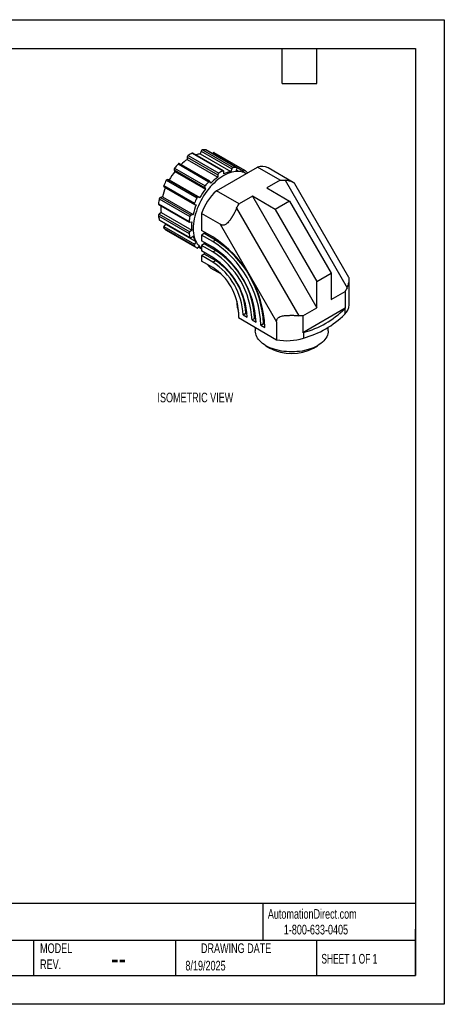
# Model space of a CAD drawing. Header units: millimetres. Extents: x 0 to 279, y 0 to 216.
# Tile 2 of 2: x 186 to 279, y 0 to 216. Entities that reach past the tile are written whole.
import ezdxf

# ---------------------------------------------------------------- set-up
doc = ezdxf.new("R2010")
doc.units = ezdxf.units.MM
doc.layers.add('DIMENSIONS', color=140, linetype='Continuous', lineweight=25)
doc.layers.add('TEXT', color=140, linetype='Continuous', lineweight=25)
doc.styles.add('SLDTEXTSTYLE0', font='TXT', dxfattribs={"width": 0.7})
doc.styles.add('SLDTEXTSTYLE1', font='TXT', dxfattribs={"width": 0.65})

msp = doc.modelspace()

# ---------------------------------------------------------------- linework, layer by layer
at = {"color": 7, "linetype": 'Continuous'}
for p, q in [((0, 215.9), (279.4, 215.9)), ((279.4, 215.9), (279.4, 0)), ((279.4, 0), (0, 0))]:
    msp.add_line(p, q, dxfattribs=at)
for p, q in [((223.02, 185.77), (229.74, 181.9)), ((223.02, 185.77), (223.02, 185.26)), ((223.22, 186.13), (229.94, 182.26)), ((224.1, 186.64), (230.82, 182.76)), ((230.95, 182.77), (224.24, 186.65)), ((226.06, 187.06), (225.87, 186.49)), ((225.87, 186.49), (232.58, 182.61)), ((226.06, 187.06), (232.78, 183.18)), ((226.33, 187.34), (233.05, 183.46)), ((227.12, 187.35), (233.83, 183.48)), ((233.88, 183.46), (227.16, 187.34)), ((228.62, 186.6), (228.57, 186.53)), ((228.62, 186.6), (235.33, 182.72)), ((235.62, 182.87), (228.9, 186.74)), ((220.99, 184.26), (227.71, 180.38)), ((227.94, 180.46), (221.22, 184.34)), ((223.02, 185.26), (229.74, 181.38)), ((229.4, 178.37), (238.43, 183.58)), ((243.4, 180.71), (238.43, 183.58)), ((220.12, 182.99), (226.83, 179.12)), ((220.12, 182.99), (220.31, 182.64)), ((220.2, 183.36), (226.92, 179.49)), ((220.31, 182.64), (227.03, 178.77)), ((229.74, 181.9), (229.74, 181.38)), ((231.01, 182.12), (231.01, 182.63)), ((232.78, 183.18), (232.58, 182.61)), ((233.73, 182.64), (233.92, 183.21)), ((234.22, 182.65), (233.81, 182.88)), ((235.33, 182.72), (235.17, 182.48)), ((235.92, 182.13), (235.79, 182.21)), ((246.27, 180.21), (240.74, 183.4)), ((217.87, 179.58), (224.59, 175.7)), ((217.89, 179.28), (224.61, 175.4)), ((218.42, 180.68), (225.13, 176.81)), ((218.71, 180.88), (225.42, 177)), ((219.05, 180.76), (218.71, 180.88)), ((219.05, 180.76), (225.77, 176.88)), ((228.17, 180.07), (227.98, 180.42)), ((243.4, 180.71), (240.47, 179.02)), ((244.46, 180.7), (258.07, 157.11)), ((258.47, 159.38), (246.62, 179.91)), ((217.56, 177.08), (217.13, 176.94)), ((217.56, 177.08), (224.28, 173.2)), ((226.83, 179.12), (227.03, 178.77)), ((234.37, 175.5), (229.4, 178.37)), ((237.29, 177.18), (234.37, 175.5)), ((237.29, 177.18), (251.41, 152.72)), ((242.29, 174.3), (237.29, 177.18)), ((240.47, 179.02), (245.47, 176.14)), ((216.68, 175.53), (223.4, 171.65)), ((216.74, 175.35), (223.46, 171.47)), ((216.88, 176.63), (223.6, 172.75)), ((217.13, 176.94), (223.85, 173.06)), ((224.63, 175.39), (224.98, 175.27)), ((225.77, 176.88), (225.42, 177)), ((245.47, 176.14), (242.29, 174.3)), ((245.47, 176.14), (254.6, 160.34)), ((216.68, 172.89), (223.4, 169.01)), ((217.28, 173.62), (216.85, 173.26)), ((216.85, 173.26), (223.56, 169.38)), ((217.28, 173.62), (223.99, 169.74)), ((224.28, 173.2), (223.85, 173.06)), ((226.14, 173.43), (226.14, 169.7)), ((230.25, 171.05), (226.14, 173.43)), ((233.85, 174.58), (247.47, 150.99)), ((242.29, 174.3), (251.41, 158.5)), ((216.88, 172.01), (223.6, 168.14)), ((216.93, 171.94), (223.65, 168.06)), ((218.26, 171.08), (217.91, 170.56)), ((217.91, 170.56), (224.63, 166.68)), ((218.26, 171.08), (224.92, 167.23)), ((223.56, 171.47), (223.99, 171.6)), ((230.25, 171.05), (242.61, 149.64)), ((217.87, 170.21), (224.59, 166.33)), ((218.42, 169.73), (225.14, 165.85)), ((218.42, 169.73), (225.13, 165.85)), ((218.42, 169.73), (218.42, 169.73)), ((223.99, 169.74), (223.56, 169.38)), ((223.85, 168.11), (224.28, 168.47)), ((228.61, 168.27), (226.14, 169.7)), ((226.7, 169), (226.14, 168.68)), ((226.14, 168.68), (226.14, 167.44)), ((228.61, 167.25), (226.14, 168.68)), ((226.7, 169.37), (226.7, 169)), ((229.18, 167.57), (226.7, 169)), ((224.95, 167.17), (224.63, 166.68)), ((225.42, 165.99), (225.61, 166.27)), ((228.61, 166.01), (226.14, 167.44)), ((226.7, 166.75), (226.14, 166.42)), ((226.14, 166.42), (226.14, 165.19)), ((228.61, 164.99), (226.14, 166.42)), ((226.7, 167.12), (226.7, 166.75)), ((229.18, 165.32), (226.7, 166.75)), ((228.61, 167.25), (229.18, 167.57)), ((225.47, 166.06), (226.14, 165.68)), ((225.58, 166.23), (225.77, 166.13)), ((228.61, 163.76), (226.14, 165.19)), ((226.7, 164.5), (226.14, 164.17)), ((226.14, 164.17), (226.14, 162.98)), ((228.61, 162.74), (226.14, 164.17)), ((226.7, 164.86), (226.7, 164.5)), ((229.18, 163.07), (226.7, 164.5)), ((228.61, 164.99), (229.18, 165.32)), ((228.61, 161.55), (226.14, 162.98)), ((228.61, 162.74), (229.18, 163.07)), ((230.5, 160.08), (228.28, 161.36)), ((251.41, 158.5), (254.6, 160.34)), ((254.6, 160.34), (254.6, 154.56)), ((251.41, 152.72), (251.41, 158.5)), ((258.56, 153.39), (258.56, 158.93)), ((254.6, 154.56), (257.64, 156.32)), ((257.64, 156.32), (257.64, 152.62)), ((233.91, 154.19), (233.91, 153.42)), ((234.24, 151.8), (234.24, 150.57)), ((235.27, 151.2), (235.84, 151.53)), ((235.27, 151.2), (236.16, 150.69)), ((235.84, 151.53), (236.13, 151.36)), ((248.37, 150.97), (251.41, 152.72)), ((257.64, 152.62), (248.37, 147.27)), ((257.55, 152.53), (257.55, 151.31)), ((234.24, 150.57), (242.61, 145.74)), ((237.22, 150.08), (237.79, 150.4)), ((237.22, 150.08), (238.11, 149.57)), ((237.79, 150.4), (238.09, 150.23)), ((239.17, 148.95), (239.74, 149.28)), ((239.74, 149.28), (240.04, 149.1)), ((242.61, 149.64), (242.61, 145.74)), ((248.37, 150.97), (248.37, 147.27)), ((237.93, 148.44), (237.93, 147.68)), ((239.17, 148.95), (240.06, 148.44)), ((248.52, 147.32), (248.52, 146.1)), ((253.93, 147.68), (253.93, 148.44)), ((240.28, 144.42), (241.14, 143.91)), ((250.72, 143.91), (251.59, 144.42))]:
    msp.add_line(p, q)
at = {"flags": 128}
for points in [[(227.16, 187.34), (227.15, 187.35), (227.12, 187.35)], [(228.9, 186.74), (228.88, 186.75), (228.84, 186.76), (228.81, 186.75), (228.77, 186.74), (228.73, 186.72), (228.69, 186.68), (228.65, 186.64), (228.62, 186.6)], [(235.79, 182.21), (235.47, 182.37), (235.13, 182.49), (234.77, 182.58), (234.39, 182.64), (234.01, 182.65), (233.61, 182.63), (233.2, 182.57), (232.77, 182.47), (232.35, 182.34), (231.91, 182.18), (231.48, 181.97), (231.04, 181.74), (230.6, 181.47), (230.16, 181.16), (229.73, 180.83), (229.3, 180.47), (228.88, 180.08), (228.47, 179.66), (228.06, 179.22), (227.68, 178.76), (227.3, 178.27), (226.95, 177.77), (226.61, 177.25), (226.29, 176.72), (225.99, 176.18), (225.71, 175.62), (225.45, 175.06), (225.22, 174.5), (225.01, 173.93), (224.83, 173.36), (224.67, 172.8), (224.55, 172.24), (224.45, 171.69), (224.38, 171.15), (224.33, 170.62), (224.32, 170.1), (224.33, 169.6), (224.38, 169.12), (224.45, 168.66), (224.55, 168.22), (224.67, 167.81), (224.83, 167.43), (225.01, 167.07), (225.22, 166.74), (225.45, 166.44), (225.71, 166.18), (225.99, 165.95), (226.14, 165.84)], [(233.92, 183.21), (233.94, 183.26), (233.94, 183.31), (233.94, 183.35), (233.93, 183.39), (233.92, 183.43), (233.9, 183.45), (233.87, 183.47), (233.83, 183.48)], [(235.62, 182.86), (235.59, 182.88), (235.56, 182.88), (235.52, 182.88), (235.48, 182.86), (235.44, 182.84), (235.4, 182.81), (235.37, 182.77), (235.33, 182.72)], [(217.87, 179.58), (217.85, 179.53), (217.84, 179.48), (217.83, 179.43), (217.83, 179.38), (217.84, 179.34), (217.86, 179.31), (217.88, 179.29), (217.89, 179.28)], [(227.98, 180.42), (227.96, 180.44), (227.93, 180.46), (227.9, 180.47), (227.87, 180.47), (227.83, 180.46), (227.79, 180.44), (227.75, 180.41), (227.71, 180.38)], [(224.59, 175.7), (224.57, 175.65), (224.56, 175.6), (224.55, 175.55), (224.55, 175.51), (224.56, 175.47), (224.58, 175.43), (224.6, 175.41), (224.63, 175.39)], [(218.13, 171.25), (218.15, 171.22), (218.26, 171.08)], [(223.4, 171.65), (223.4, 171.6), (223.4, 171.56), (223.41, 171.52), (223.43, 171.49), (223.46, 171.47), (223.49, 171.46), (223.52, 171.46), (223.56, 171.47)], [(223.6, 168.14), (223.61, 168.1), (223.63, 168.08), (223.66, 168.06), (223.69, 168.05), (223.73, 168.05), (223.77, 168.06), (223.81, 168.08), (223.85, 168.11)], [(225.13, 165.85), (225.16, 165.84), (225.2, 165.84), (225.23, 165.84), (225.27, 165.85), (225.31, 165.88), (225.35, 165.91), (225.39, 165.95), (225.42, 165.99)], [(253.93, 147.68), (253.91, 147.35), (253.85, 147.02), (253.75, 146.7), (253.61, 146.38), (253.43, 146.07), (253.21, 145.76), (252.96, 145.47), (252.66, 145.18), (252.34, 144.91), (251.98, 144.66), (251.59, 144.41), (251.17, 144.19), (250.73, 143.98), (250.26, 143.8), (249.77, 143.63), (249.26, 143.48), (248.73, 143.35), (248.19, 143.25), (247.64, 143.17), (247.07, 143.11), (246.51, 143.07), (245.93, 143.06), (245.36, 143.07), (244.8, 143.11), (244.23, 143.17), (243.68, 143.25), (243.14, 143.35), (242.61, 143.48), (242.1, 143.63), (241.61, 143.8), (241.14, 143.98), (240.7, 144.19), (240.28, 144.41), (239.89, 144.66), (239.53, 144.91), (239.2, 145.18), (238.91, 145.47), (238.66, 145.76), (238.44, 146.07), (238.26, 146.38), (238.12, 146.7), (238.02, 147.02), (237.96, 147.35), (237.93, 147.68)]]:
    msp.add_lwpolyline(points, dxfattribs=at)
for centre, radius, start, end in [((223.49, 185.75), 0.465, 124.802, 177.246), ((228.36, 178.24), 9.42, 116.9248, 123.0698), ((224.17, 186.52), 0.143, 64.5467, 121.9322), ((226.74, 181.07), 5.49, 99.1251, 109.3184), ((226.44, 186.96), 0.394, 106.1163, 165.1261), ((226.82, 182.88), 4.49, 86.1723, 96.2547), ((232.18, 173.59), 15.45, 136.3688, 140.7868), ((221.16, 184.14), 0.206, 72.8988, 145.084), ((229.54, 175.94), 11.37, 124.9166, 134.0829), ((239.38, 180.77), 2.97, 62.748, 108.7101), ((232.55, 173.11), 15.52, 142.091, 150.4647), ((220.47, 183.11), 0.374, 136.1013, 197.3389), ((236.32, 171.97), 11.49, 124.9407, 135.1772), ((230.21, 181.87), 0.465, 124.802, 177.246), ((235.08, 174.36), 9.42, 116.9248, 123.0698), ((230.89, 182.65), 0.129, 350.029, 123.8221), ((233.56, 176.75), 5.94, 99.4697, 115.3657), ((233.16, 183.08), 0.394, 106.1163, 165.1261), ((233.54, 179), 4.49, 86.1723, 96.2547), ((233.63, 180.02), 3.47, 42.966, 54.9392), ((236.05, 182.28), 0.159, 3.861, 40.1633), ((233.46, 172.57), 17.09, 151.6566, 155.7876), ((218.69, 180.58), 0.294, 87.5132, 160.2355), ((227.19, 179.23), 0.374, 136.1013, 197.3389), ((238.9, 169.72), 15.45, 136.3688, 140.7868), ((231.15, 173.66), 14.01, 157.2296, 165.9028), ((239.27, 169.23), 15.52, 142.091, 150.4647), ((237.1, 169.73), 11.57, 131.7136, 161.3758), ((229.22, 173.87), 12.65, 167.4152, 172.4643), ((216.84, 175.48), 0.167, 163.9882, 232.7756), ((217.31, 176.54), 0.437, 114.0294, 168.8279), ((225.43, 174.53), 8.21, 176.3222, 186.3874), ((237.89, 169.78), 14.03, 156.9443, 165.8992), ((240.17, 168.69), 17.09, 151.6566, 155.7876), ((225.41, 176.71), 0.294, 87.5132, 160.2355), ((217.13, 172.91), 0.449, 129.5695, 183.337), ((223.14, 173.87), 6.53, 188.655, 196.4997), ((235.94, 169.99), 12.65, 167.4152, 172.4643), ((224.02, 172.66), 0.437, 114.0294, 168.8279), ((216.99, 172.04), 0.12, 193.9862, 238.3773), ((218.15, 170.35), 0.316, 138.8671, 207.8511), ((232.51, 170.67), 8.56, 173.7731, 186.2269), ((220.41, 172.57), 3.47, 222.966, 234.9392), ((223.85, 169.03), 0.449, 129.5695, 183.337), ((229.86, 169.99), 6.53, 188.655, 196.4997), ((228.21, 169.8), 4.15, 198.6555, 216.512), ((224.87, 166.48), 0.316, 138.8671, 207.8511), ((227.12, 168.69), 3.47, 222.966, 234.9392), ((215.23, 147.32), 24.85, 2.5699, 57.4301), ((216.29, 147.94), 22.91, 2.5371, 57.4629), ((216.86, 148.26), 22.91, 2.5371, 57.4629), ((217.49, 148.63), 20.64, 2.6055, 57.3945), ((218.55, 149.24), 18.69, 2.564, 57.436), ((219.12, 149.57), 18.69, 2.564, 57.436), ((229.76, 163.48), 2.58, 210.4988, 234.9984), ((219.8, 149.96), 16.37, 2.5633, 57.4367), ((220.81, 150.54), 14.48, 2.6055, 57.3945), ((221.38, 150.87), 14.48, 2.6055, 57.3945), ((222.06, 151.26), 12.19, 2.5111, 57.4889), ((236.47, 153.45), 2.56, 180.7117, 209.0151), ((255.68, 153.49), 2.87, 310.4981, 358.0348), ((243.25, 166.88), 20.26, 285.0916, 314.903), ((243.25, 165.66), 20.26, 285.0916, 314.903), ((254.55, 155.66), 4.33, 313.7368, 315.4066), ((245.51, 155.97), 9.16, 288.1828, 289.1966), ((244.9, 157.02), 11.51, 258.5431, 288.3664), ((245.93, 153.12), 10.38, 242.5099, 297.4901)]:
    msp.add_arc(centre, radius, start, end)
for points in [[(243.4, 180.71), (243.73, 180.75), (244.09, 180.75), (244.46, 180.7)], [(233.85, 174.58), (233.99, 174.92), (234.17, 175.23), (234.37, 175.5)], [(258.07, 157.11), (257.95, 156.83), (257.81, 156.56), (257.64, 156.32)], [(248.37, 150.97), (248.08, 150.94), (247.78, 150.95), (247.47, 150.99)]]:
    msp.add_open_spline(points, degree=3)
for points, knots in [([(246.62, 179.91), (246.61, 179.92), (246.6, 179.95), (246.57, 179.98), (246.53, 180.02), (246.49, 180.06), (246.41, 180.12), (246.29, 180.2), (246.09, 180.31), (245.82, 180.42), (245.46, 180.53), (245.01, 180.62), (244.65, 180.67), (244.46, 180.7)], [0, 0, 0, 0, 0.032831, 0.070167, 0.109078, 0.14959, 0.191726, 0.283284, 0.392021, 0.518018, 0.661328, 0.821981, 1, 1, 1, 1]), ([(233.85, 174.58), (233.82, 174.52), (233.77, 174.4), (233.69, 174.23), (233.61, 174.06), (233.53, 173.89), (233.45, 173.73), (233.36, 173.57), (233.28, 173.42), (233.2, 173.27), (233.11, 173.13), (233.03, 172.99), (232.96, 172.86), (232.88, 172.73), (232.81, 172.61), (232.73, 172.5), (232.66, 172.39), (232.6, 172.29), (232.53, 172.19), (232.47, 172.1), (232.32, 171.88), (232.08, 171.56), (231.74, 171.21), (231.43, 170.98), (231.13, 170.86), (230.83, 170.84), (230.54, 170.9), (230.35, 171), (230.25, 171.05)], [0, 0, 0, 0, 0.035748, 0.070432, 0.104051, 0.136607, 0.168099, 0.198528, 0.227895, 0.2562, 0.283444, 0.309628, 0.334752, 0.358818, 0.381826, 0.403778, 0.424675, 0.444519, 0.463312, 0.481056, 0.497755, 0.596203, 0.679329, 0.748811, 0.811887, 0.874237, 0.933138, 1, 1, 1, 1]), ([(258.07, 157.11), (258.14, 157.29), (258.28, 157.63), (258.42, 158.07), (258.49, 158.36), (258.53, 158.55), (258.54, 158.66), (258.55, 158.76), (258.56, 158.85), (258.56, 158.93), (258.56, 159), (258.55, 159.06), (258.54, 159.17), (258.52, 159.29), (258.48, 159.35), (258.47, 159.37)], [0, 0, 0, 0, 0.177376, 0.3375, 0.480392, 0.529561, 0.576311, 0.620644, 0.662564, 0.702075, 0.739183, 0.773892, 0.80621, 0.928323, 1, 1, 1, 1]), ([(242.61, 149.64), (242.61, 149.69), (242.61, 149.78), (242.63, 149.91), (242.65, 150.03), (242.68, 150.14), (242.75, 150.3), (242.88, 150.49), (243.19, 150.74), (243.74, 150.93), (244.31, 151.01), (244.75, 151.05), (245.01, 151.06), (245.29, 151.07), (245.6, 151.08), (245.93, 151.08), (246.3, 151.08), (246.68, 151.06), (247.07, 151.03), (247.33, 151.01), (247.47, 150.99)], [0, 0, 0, 0, 0.027776, 0.054142, 0.079193, 0.103038, 0.125803, 0.188017, 0.251001, 0.359586, 0.500589, 0.537122, 0.578363, 0.624331, 0.67504, 0.730501, 0.790723, 0.85571, 0.925468, 1, 1, 1, 1])]:
    msp.add_open_spline(points, degree=3, knots=knots)
at = {"layer": 'TEXT'}
for p, q in [((6.35, 209.55), (273.05, 209.55)), ((243.84, 201.93), (243.84, 209.55)), ((251.46, 201.93), (251.46, 209.55)), ((273.05, 209.55), (273.05, 6.35)), ((243.84, 201.93), (251.46, 201.93)), ((273.05, 22.13), (6.35, 22.13)), ((239.58, 22.13), (239.58, 13.97)), ((273.05, 6.35), (273.05, 16.51)), ((273.05, 13.97), (6.35, 13.97)), ((189.3, 13.97), (189.3, 6.35)), ((220.47, 13.97), (220.47, 6.35)), ((251.35, 13.97), (251.35, 6.35)), ((6.35, 6.35), (273.05, 6.35))]:
    msp.add_line(p, q, dxfattribs=at)

# ---------------------------------------------------------------- texts
at = {"color": 179, "linetype": 'Continuous', "lineweight": 18, "char_height": 2.1167, "attachment_point": 1, "style": 'SLDTEXTSTYLE0'}
for s, insert in [('AutomationDirect.com', (240.69, 20.88)), ('1-800-633-0405', (244.19, 17.44))]:
    msp.add_mtext(s, dxfattribs=dict(at, insert=insert))
at = {"layer": 'DIMENSIONS', "insert": (216.48, 134.12), "char_height": 2.1167, "attachment_point": 1, "style": 'SLDTEXTSTYLE0'}
msp.add_mtext('ISOMETRIC VIEW', dxfattribs=at)
at = {"layer": 'TEXT'}
for s, insert, char_height, attachment_point, style in [('MODEL ^JREV.', (190.73, 13.36), 2.1167, 1, 'SLDTEXTSTYLE0'), ('DRAWING DATE', (233.73, 13.36), 2.1167, 2, 'SLDTEXTSTYLE0'), ('SHEET 1 OF 1', (252.44, 11.05), 2.1167, 1, 'SLDTEXTSTYLE1'), ('--', (206.3, 12.73), 5.292, 1, 'SLDTEXTSTYLE0'), ('8/19/2025', (222.61, 9.54), 2.117, 1, 'SLDTEXTSTYLE0')]:
    msp.add_mtext(s, dxfattribs=dict(at, insert=insert, char_height=char_height, attachment_point=attachment_point, style=style))

doc.saveas('drawing.dxf')
